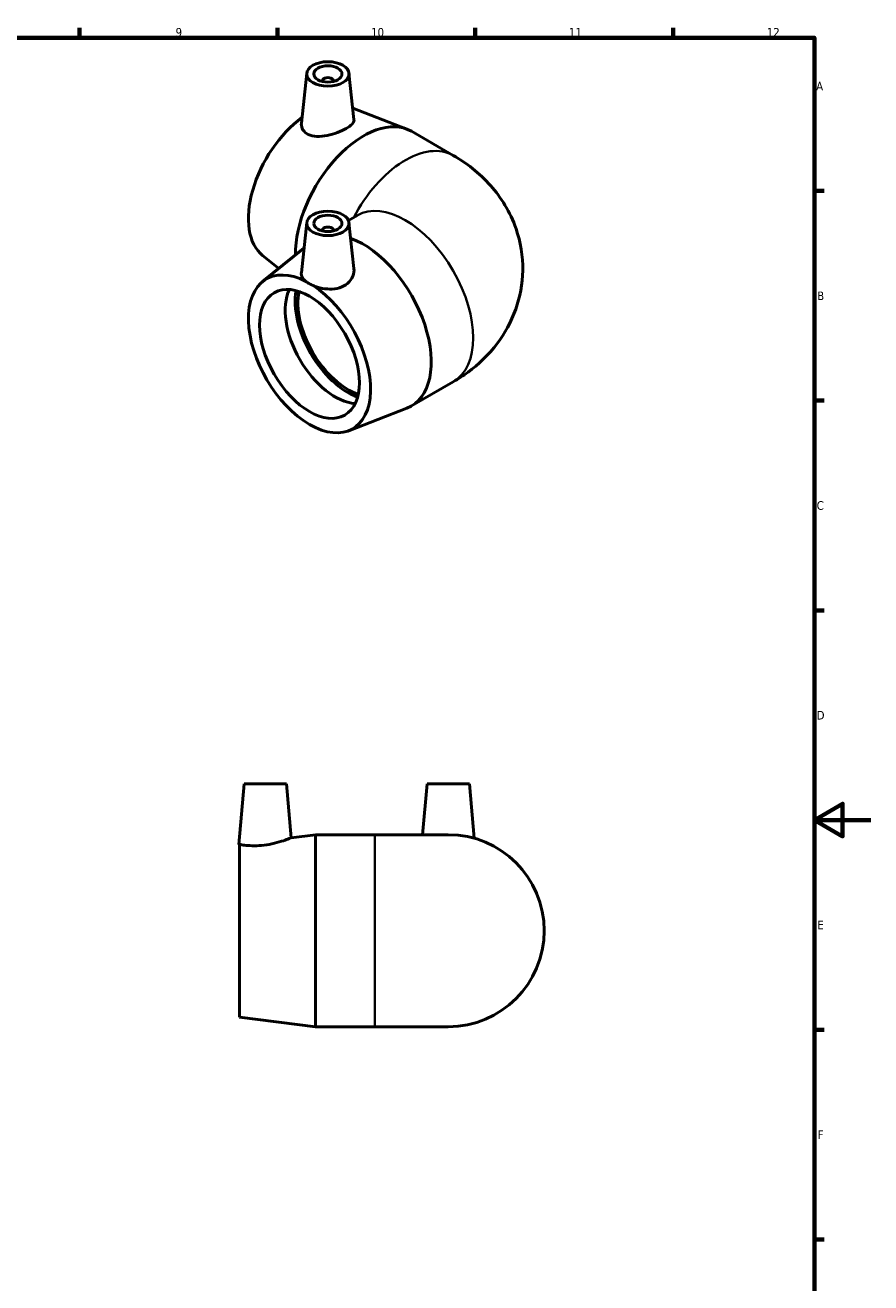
# Model space of a CAD drawing. Header units: millimetres. Extents: x 0 to 901, y -329 to 595.
# Tile 4 of 4: x 541 to 841, y 133 to 578. Entities that reach past the tile are written whole.
import ezdxf

# ---------------------------------------------------------------- set-up
doc = ezdxf.new("R2010")
doc.units = ezdxf.units.MM
for name, color, linetype, lineweight in [('Border (ANSI)', 7, 'Continuous', 70), ('Visible (ANSI)', 7, 'Continuous', 50), ('Visible Narrow (ANSI)', 7, 'Continuous', 35)]:
    doc.layers.add(name, color=color, linetype=linetype, lineweight=lineweight)
doc.styles.add('Note Text (ANSI)', font='tahoma.ttf')

# ---------------------------------------------------------------- blocks, each defined once
blk = doc.blocks.new('Borders Default Border')
at = {"layer": 'Border (ANSI)'}
for p, q in [((560.67, 574), (560.67, 577.45)), ((630.75, 574), (630.75, 577.45)), ((700.83, 574), (700.83, 577.45)), ((770.92, 574), (770.92, 577.45)), ((821, 519.75), (824.45, 519.75)), ((821, 445.5), (824.45, 445.5)), ((821, 371.25), (824.45, 371.25)), ((821, 222.75), (824.45, 222.75)), ((821, 148.5), (824.45, 148.5))]:
    blk.add_line(p, q, dxfattribs=at)
at = {"layer": 'Border (ANSI)', "flags": 128}
for points in [[(20, 20), (20, 574), (821, 574), (821, 20), (20, 20)], [(841, 297), (821, 297), (831, 302.77), (831, 291.23), (821, 297)]]:
    blk.add_lwpolyline(points, dxfattribs=at)
at = {"layer": 'Border (ANSI)', "attachment_point": 7, "style": 'Note Text (ANSI)'}
for s, insert, char_height in [('9', (594.7, 574.34), 3.05), ('10', (663.96, 574.34), 3.048), ('11', (734.04, 574.4), 3.048), ('12', (804.13, 574.4), 3.048), ('A', (821.63, 555.35), 3.05), ('B', (821.99, 481.1), 3.05), ('C', (821.8, 406.8), 3.05), ('D', (821.81, 332.6), 3.05), ('E', (822.05, 258.35), 3.05), ('F', (822.14, 184.1), 3.05)]:
    blk.add_mtext(s, dxfattribs=dict(at, insert=insert, char_height=char_height))

msp = doc.modelspace()

# ---------------------------------------------------------------- linework, layer by layer
at = {"layer": 'Visible (ANSI)'}
for p, q in [((641.156, 561.443), (639.256, 543.742)), ((656.128, 561.443), (657.893, 544.998)), ((646.642, 558.726), (646.642, 558.53)), ((650.642, 558.726), (650.642, 558.53)), ((657.453, 549.097), (676.647, 541.653)), ((678.229, 540.896), (693.078, 532.323)), ((641.156, 508.534), (639.249, 490.771)), ((655.934, 509.279), (659.078, 511.094)), ((656.128, 508.534), (657.87, 492.309)), ((646.642, 505.817), (646.642, 505.621)), ((650.642, 505.817), (650.642, 505.621)), ((625.535, 487.661), (640.18, 499.437)), ((625.535, 496.865), (631.258, 492.263)), ((678.229, 443.631), (693.078, 452.204)), ((656.014, 434.871), (676.647, 442.874)), ((618.981, 309.833), (617.107, 288.411)), ((618.981, 309.833), (633.981, 309.833)), ((633.981, 309.833), (635.651, 290.746)), ((683.781, 309.833), (682.206, 291.833)), ((683.781, 309.833), (698.781, 309.833)), ((698.781, 309.833), (700.466, 290.569)), ((635.651, 290.746), (644.281, 291.833)), ((644.281, 223.833), (644.281, 291.833)), ((644.281, 291.833), (665.281, 291.833)), ((691.281, 291.833), (665.281, 291.833)), ((617.281, 227.233), (617.281, 288.379)), ((617.281, 227.233), (644.281, 223.833)), ((644.281, 223.833), (665.281, 223.833)), ((665.281, 223.833), (691.281, 223.833))]:
    msp.add_line(p, q, dxfattribs=at)
msp.add_arc((691.281, 257.833), 34, 270, 90, dxfattribs=at)
for centre, major_axis in [((648.642, 561.176), (-7.5, 0)), ((648.642, 561.176), (5, 0)), ((648.642, 508.267), (7.5, 0)), ((648.642, 508.267), (-5, 0)), ((642.137, 462.053), (-12.5, 21.651))]:
    msp.add_ellipse(centre, major_axis=major_axis, ratio=0.5773503, dxfattribs=at)
for centre, major_axis, start_param, end_param in [((648.642, 558.726), (-2, 0), 2.9638821, 6.4608959), ((642.137, 522.474), (-15.3, -26.5), 4.0505838, 6.1940241), ((661.229, 511.451), (17, 29.445), 0, 2.3756139), ((648.642, 505.817), (-2, 0), 2.9638821, 6.4608959), ((661.229, 473.076), (17, -29.445), 6.1940241, 8.8276957), ((642.137, 462.053), (15.3, -26.5), 2.4154815, 8.5800928), ((651.188, 467.278), (12.5, -21.651), 3.5120467, 5.9127313), ((655.713, 469.891), (-13.18, 22.829), 0.5990281, 2.5425645), ((655.713, 469.891), (-12.5, 21.651), 0.5740746, 2.567518)]:
    msp.add_ellipse(centre, major_axis=major_axis, ratio=0.5773503, start_param=start_param, end_param=end_param, dxfattribs=at)
for points, knots in [([(641.685, 539.791), (640.914, 540.159), (640.253, 540.702), (639.4, 542.007), (639.209, 542.766), (639.241, 543.571), (639.247, 543.656), (639.256, 543.742)], [5.68516829, 5.68516829, 5.68516829, 5.68516829, 6.02751047, 6.02751047, 6.36985265, 6.36985265, 6.40998873, 6.40998873, 6.40998873, 6.40998873]), ([(657.893, 544.998), (657.898, 544.953), (657.901, 544.908), (657.904, 544.415), (657.673, 543.914), (656.712, 542.878), (655.98, 542.341), (654.272, 541.355), (653.195, 540.848), (650.857, 539.978), (649.595, 539.618), (647.217, 539.157), (645.938, 539.03), (643.591, 539.145), (642.521, 539.391), (641.685, 539.791)], [3.4569737, 3.4569737, 3.4569737, 3.4569737, 3.4929799, 3.4929799, 3.8553014, 3.8553014, 4.2176229, 4.2176229, 4.5799444, 4.5799444, 4.9422659, 4.9422659, 5.3137171, 5.3137171, 5.6851683, 5.6851683, 5.6851683, 5.6851683]), ([(693.078, 532.323), (697.673, 529.669), (702.226, 526.25), (709.945, 517.504), (713.211, 512.404), (716.901, 501.763), (717.773, 496.652), (717.607, 486.812), (716.711, 482.123), (713.585, 473.308), (711.286, 469.265), (705.541, 461.631), (701.97, 458.316), (696.593, 454.355), (694.842, 453.222), (693.078, 452.204)], [4.712389, 4.712389, 4.712389, 4.712389, 5.0265482, 5.0265482, 5.3001854, 5.3001854, 5.5074817, 5.5074817, 5.6997421, 5.6997421, 5.9077031, 5.9077031, 6.1625946, 6.1625946, 6.2831853, 6.2831853, 6.2831853, 6.2831853]), ([(640.855, 487.734), (640.526, 487.998), (640.239, 488.277), (639.521, 489.15), (639.266, 489.772), (639.231, 490.501), (639.235, 490.635), (639.251, 490.771)], [1.55244091, 1.55244091, 1.55244091, 1.55244091, 1.72021599, 1.72021599, 2.06539319, 2.06539319, 2.1406313, 2.1406313, 2.1406313, 2.1406313]), ([(657.868, 492.309), (657.891, 492.105), (657.902, 491.901), (657.897, 490.769), (657.648, 489.76), (656.632, 487.933), (655.865, 487.119), (654.964, 486.515)], [4.8618217, 4.8618217, 4.8618217, 4.8618217, 4.94226591, 4.94226591, 5.3137171, 5.3137171, 5.68516829, 5.68516829, 5.68516829, 5.68516829]), ([(640.855, 487.734), (641.202, 487.454), (641.595, 487.19), (642.432, 486.707), (642.904, 486.471), (643.419, 486.254)], [4.13272738, 4.13272738, 4.13272738, 4.13272738, 4.31012951, 4.31012951, 4.48753164, 4.48753164, 4.48753164, 4.48753164]), ([(654.964, 486.515), (654.133, 485.959), (653.091, 485.518), (650.825, 485.023), (649.601, 484.965), (647.316, 485.124), (646.096, 485.353), (644.429, 485.858), (643.905, 486.048), (643.419, 486.254)], [5.6851683, 5.6851683, 5.6851683, 5.6851683, 6.0275105, 6.0275105, 6.3698527, 6.3698527, 6.7150299, 6.7150299, 6.8828049, 6.8828049, 6.8828049, 6.8828049]), ([(635.651, 290.746), (635.651, 290.746), (635.407, 290.642), (634.433, 290.258), (633.704, 289.98), (632.018, 289.41), (630.937, 289.078), (628.559, 288.501), (627.26, 288.26), (626.032, 288.112)], [4.2176229, 4.2176229, 4.2176229, 4.2176229, 4.5799444, 4.5799444, 4.9422659, 4.9422659, 5.3137171, 5.3137171, 5.6851683, 5.6851683, 5.6851683, 5.6851683]), ([(626.032, 288.112), (624.9, 287.976), (623.695, 287.904), (621.489, 287.9), (620.489, 287.965), (618.913, 288.119), (618.231, 288.22), (617.56, 288.329), (617.393, 288.359), (617.281, 288.379)], [5.6851683, 5.6851683, 5.6851683, 5.6851683, 6.0275105, 6.0275105, 6.3698527, 6.3698527, 6.7150299, 6.7150299, 6.8828049, 6.8828049, 6.8828049, 6.8828049])]:
    msp.add_open_spline(points, degree=3, knots=knots, dxfattribs=at)
msp.add_open_spline([(617.107, 288.411), (617.107, 288.411), (617.163, 288.4), (617.281, 288.379)], degree=3, dxfattribs=at)
at = {"layer": 'Visible Narrow (ANSI)'}
msp.add_line((665.281, 224.252), (665.281, 291.414), dxfattribs=at)
for centre, major_axis, start_param, end_param in [((676.078, 502.878), (17, 29.445), 0, 1.6492577), ((676.078, 481.649), (-17, 29.445), 3.1415927, 6.2831853)]:
    msp.add_ellipse(centre, major_axis=major_axis, ratio=0.5773503, start_param=start_param, end_param=end_param, dxfattribs=at)

# ---------------------------------------------------------------- block references
msp.add_blockref('Borders Default Border', (0, 0))

doc.saveas('drawing.dxf')
